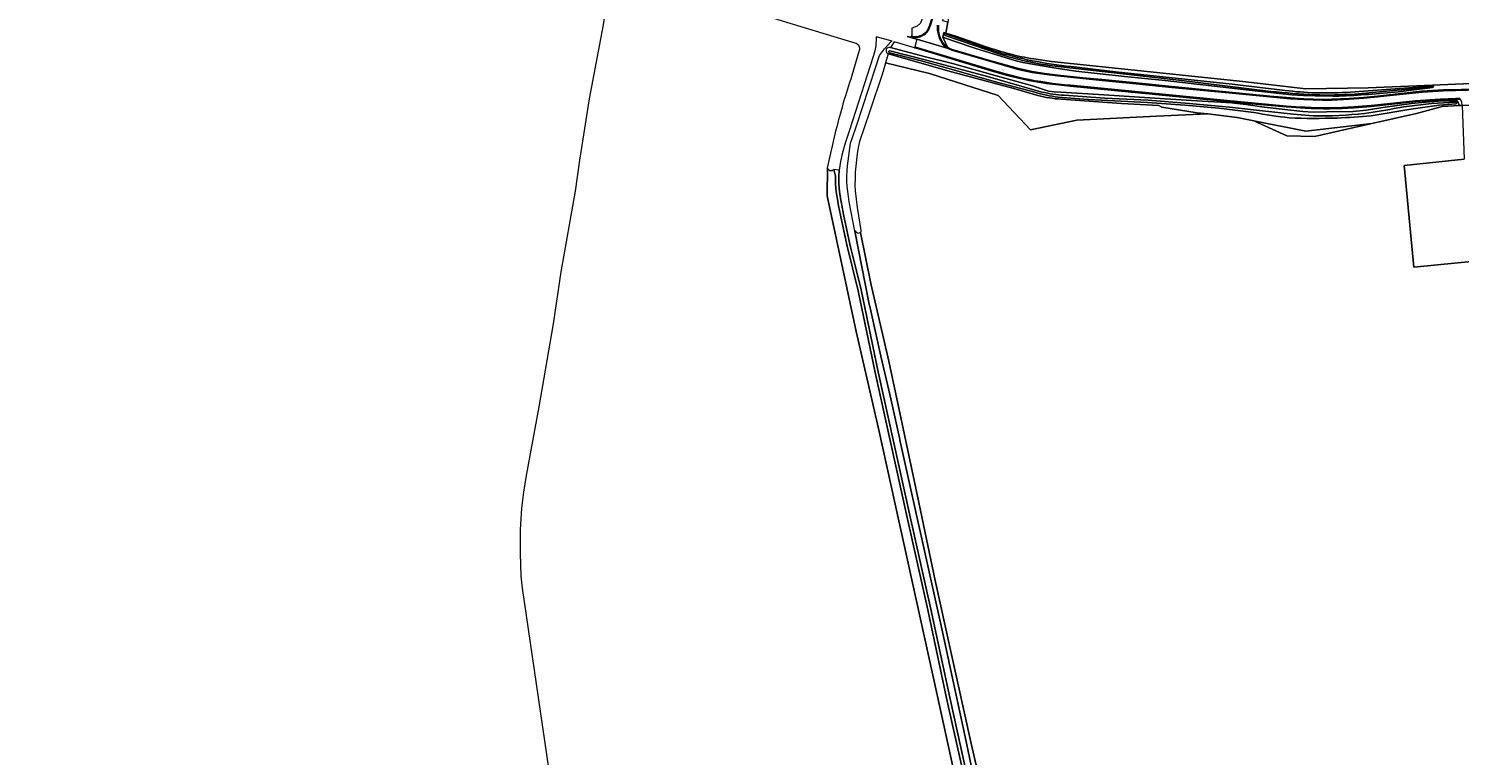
# Model space of a CAD drawing. Header units: metres. Extents: x 201541 to 204988, y 387833 to 394342.
# Tile 92 of 214: x 202309 to 202992, y 391996 to 392343. Entities that reach past the tile are written whole.
import ezdxf
from ezdxf.enums import TextEntityAlignment as Align

# ---------------------------------------------------------------- set-up
doc = ezdxf.new("R2010")
doc.units = ezdxf.units.M
doc.layers.get('Defpoints').update_dxf_attribs({"lineweight": 25})
for name, color, linetype, lineweight in [('B-WE-GR-BOOMTEELT-GV', 110, 'Continuous', 13), ('B-WE-GR-BOUWLAND-GV', 80, 'Continuous', 13), ('B-WE-GR-GROENVOORZIENING-GV', 80, 'Continuous', 18), ('B-WE-GR-HOUTWAL-GV', 40, 'Continuous', 13), ('B-WE-OG-TERREIN_CULTUURSCHEIDING-GV', 7, 'Continuous', 18), ('B-WE-OG-TERREIN_ERF-GV', 7, 'Continuous', 18), ('B-WE-OG-WATER-GV', 130, 'Continuous', 18), ('B-WE-OG-WATER_SLOOT-GV', 120, 'Continuous', 18), ('B-WE-OG-WEG-GV', 7, 'Continuous', 18), ('B-WE-VH-VERHARDING_ASFALT-GV', 252, 'Continuous', 18), ('B-WE-VH-VERHARDING_GRASBETONSTEEN-GV', 70, 'Continuous', 18), ('B-WE-VH-VERHARDING_PUIN-GV', 252, 'Continuous', 18)]:
    doc.layers.add(name, color=color, linetype=linetype, lineweight=lineweight)
doc.styles.add('NLCS-ISO-M200-T18', font='NLCS-ISO.ttf', dxfattribs={"height": 0.36})

msp = doc.modelspace()

# ---------------------------------------------------------------- linework, layer by layer
at = {"layer": 'B-WE-GR-BOOMTEELT-GV'}
for points in [[(202784.209, 392569.984), (202774.983, 392514.935), (202767.705, 392472.904), (202767.09, 392469.726), (202765.244, 392459.782), (202757.505, 392412.985), (202757.915, 392408.833), (202755.182, 392389.903), (202747.778, 392345.614), (202746.894, 392340.423), (202751.606, 392338.956), (202766.143, 392333.948)], [(202993.177, 392305.963), (202991.774, 392305.909), (202983.693, 392305.345), (202971.396, 392302.027), (202950.145, 392297.247), (202922.688, 392291.072), (202909.549, 392291.423), (202893.82, 392298.596), (202885.865, 392300.192), (202871.88, 392301.852), (202847.429, 392300.735), (202809.411, 392298.842), (202787.227, 392294.321), (202771.87, 392310.687), (202739.059, 392321.099), (202718.167, 392326.297), (202716.784, 392321.689)], [(202788.788, 392328.12), (202797.327, 392326.928), (202888.551, 392317.304), (202918.604, 392313.873), (202948.294, 392314.324)], [(202716.643, 392321.228), (202710.406, 392302.784), (202705.702, 392288.716)], [(202948.294, 392314.324), (202978.962, 392315.592), (203004.821, 392316.661)], [(203000.756, 392231.762), (202970.046, 392228.839), (202965.568, 392277.282), (202994.09, 392280.357)], [(202703.558, 392265.138), (202704.528, 392257.309), (202706.402, 392246.238)], [(202706.146, 392245.356), (202711.083, 392221.044), (202719.687, 392183.898), (202731.985, 392126.306), (202741.791, 392079.261), (202749.254, 392045.374), (202758.99, 392001.567), (202765.453, 391973.256), (202770.043, 391949.235), (202771.234, 391949.635), (202787.125, 391951.212), (202814.964, 391953.513), (202843.078, 391955.85), (202864.68, 391957.847), (202918.009, 391962.239), (202943.223, 391964.231), (202974.237, 391966.916), (202995.292, 391969.009)]]:
    msp.add_lwpolyline(points, dxfattribs=at)
for points in [[(202766.143, 392333.948, 0.0465015), (202788.788, 392328.12)], [(202716.784, 392321.689, -0.0983646), (202716.643, 392321.228)], [(202705.702, 392288.716, 0.0590206), (202703.558, 392265.138)], [(202706.402, 392246.238, -0.1992178), (202706.146, 392245.356)]]:
    msp.add_lwpolyline(points, format="xyb", dxfattribs=at)
at = {"layer": 'B-WE-GR-BOUWLAND-GV'}
for points in [[(202704.129, 392335.395), (202668.929, 392346.138), (202627.03, 392359.344), (202600.41, 392367.673), (202598.783, 392368.261), (202590.857, 392370.436), (202589.192, 392370.413), (202588.268, 392370.384), (202587.298, 392369.897), (202583.372, 392344.356), (202576.727, 392309.108), (202572.154, 392279.77), (202570.083, 392265.015), (202563.18, 392226.531), (202559.615, 392201.73), (202552.684, 392162.195), (202546.769, 392129.396), (202545.477, 392121.412), (202544.523, 392113.83), (202543.76, 392103.51), (202543.759, 392092.424), (202544.128, 392081.329)], [(202702.187, 392320.291), (202705.679, 392332.214)], [(202756.932, 391960.113), (202742.777, 392024.688), (202714.754, 392151.826), (202704.094, 392198.072), (202690.328, 392262.756), (202690.453, 392276.169), (202694.638, 392294.265)], [(202544.739, 392075.729), (202560.22, 391970.189), (202568.841, 391914.303), (202562.893, 391913.5), (202480.615, 391902.601), (202473.237, 391949.843), (202309.36, 391924.652), (202318.492, 391861.612), (202325.423, 391813.805)]]:
    msp.add_lwpolyline(points, dxfattribs=at)
for points in [[(202705.679, 392332.214, 0.4156955), (202704.129, 392335.395)], [(202694.638, 392294.265, -0.0207066), (202702.187, 392320.291)], [(202544.128, 392081.329, 0.0040973), (202544.739, 392075.729)]]:
    msp.add_lwpolyline(points, format="xyb", dxfattribs=at)
at = {"layer": 'B-WE-GR-GROENVOORZIENING-GV'}
msp.add_lwpolyline([(202950.145, 392297.247), (202950.119, 392297.361), (202918.528, 392293.64), (202893.82, 392298.596), (202909.549, 392291.423), (202922.688, 392291.072)], close=True, dxfattribs=at)
at = {"layer": 'B-WE-GR-HOUTWAL-GV'}
for points in [[(202790.765, 392310.68), (202779.338, 392313.938), (202747.847, 392322.48), (202719.486, 392330.559), (202719.449, 392330.57), (202718.167, 392326.297), (202739.059, 392321.099), (202771.87, 392310.687), (202787.227, 392294.321), (202809.411, 392298.842), (202847.429, 392300.735), (202871.88, 392301.852)], [(202871.88, 392301.852), (202866.838, 392302.451), (202849.859, 392305.038), (202848.514, 392305.91), (202830.747, 392306.927), (202801.839, 392308.903)], [(202690.453, 392276.169), (202690.328, 392262.756), (202704.094, 392198.072), (202714.754, 392151.826)], [(202714.754, 392151.826), (202742.777, 392024.688), (202756.932, 391960.113), (202760.413, 391946.797), (202761.551, 391944.54), (202763.511, 391948.506), (202756.358, 391981.997), (202747.261, 392023.133), (202738.259, 392065.327), (202728.087, 392110.774), (202713.16, 392178.557), (202705.011, 392217.554), (202699.662, 392239.469), (202696.634, 392253.6), (202695.745, 392258.074), (202695.206, 392261.24), (202694.633, 392264.687), (202694.28, 392268.481), (202694.296, 392272.168), (202693.514, 392275.372)]]:
    msp.add_lwpolyline(points, dxfattribs=at)
for points in [[(202801.839, 392308.903, -0.0470245), (202790.765, 392310.68)], [(202691.618, 392274.757, -0.2920837), (202690.453, 392276.169)], [(202693.514, 392275.372, -0.3238283), (202691.618, 392274.757)]]:
    msp.add_lwpolyline(points, format="xyb", dxfattribs=at)
at = {"layer": 'B-WE-OG-TERREIN_CULTUURSCHEIDING-GV'}
msp.add_lwpolyline([(202757.824, 391982.316), (202748.727, 392023.451), (202739.724, 392065.647), (202729.551, 392111.099), (202714.627, 392178.872), (202706.474, 392217.885), (202701.124, 392239.804), (202698.103, 392253.903), (202697.22, 392258.346), (202696.685, 392261.489), (202696.122, 392264.88), (202695.78, 392268.547), (202695.796, 392272.113), (202696, 392275.076), (202693.514, 392275.372), (202694.296, 392272.168), (202694.28, 392268.481), (202694.633, 392264.687), (202695.206, 392261.24), (202695.745, 392258.074), (202696.634, 392253.6), (202699.662, 392239.469), (202705.011, 392217.554), (202713.16, 392178.557), (202728.087, 392110.774), (202738.259, 392065.327), (202747.261, 392023.133), (202756.358, 391981.997)], dxfattribs=at)
at = {"layer": 'B-WE-OG-TERREIN_ERF-GV'}
msp.add_lwpolyline([(202998.296, 392305.959), (202997.423, 392305.926), (202993.177, 392305.963), (202994.09, 392280.357), (202965.568, 392277.282), (202970.046, 392228.839), (203000.756, 392231.762), (203002.228, 392207.029), (203028.761, 392209.01)], dxfattribs=at)
at = {"layer": 'B-WE-OG-WATER-GV'}
for points in [[(202746.754, 392340.096, 0.9566296), (202746.496, 392339.228)], [(202720.17, 392331.909, 1.0847386), (202720.057, 392331.032)], [(202806.733, 392324.427, -0.049993), (202769.756, 392331.968)], [(202772.701, 392330.334, 0.0408201), (202797.681, 392324.775)], [(202789.349, 392312.208, 0.0380952), (202800.385, 392309.898)], [(202803.404, 392310.756, -0.046455), (202792.668, 392312.326)], [(202901.94, 392312.636, 0.0138997), (202922.906, 392311.013)], [(202937.681, 392312.125, -0.0442093), (202908.679, 392313.053)], [(202922.906, 392311.013, 0.0300079), (202941.933, 392311.382)], [(202978.503, 392314.645, 0.8790462), (202978.384, 392315.167)], [(202962.684, 392304.808, -0.0205447), (202946.668, 392302.095)], [(202990.284, 392306.708, 1.0042783), (202990.059, 392307.412)], [(202893.758, 392302.529, 0.0112394), (202910.707, 392300.004)], [(202910.707, 392300.004, 0.0186047), (202933.604, 392299.924)], [(202946.668, 392302.095, -0.0294269), (202922.038, 392300.922)], [(202933.604, 392299.924, 0.0129524), (202949.71, 392300.993)]]:
    msp.add_lwpolyline(points, format="xyb", dxfattribs=at)
for points in [[(202746.496, 392339.228), (202772.701, 392330.334)], [(202769.756, 392331.968), (202746.754, 392340.096)], [(202720.057, 392331.032), (202735.075, 392327.128), (202750.611, 392322.873), (202769.979, 392317.409), (202789.349, 392312.208)], [(202792.668, 392312.326), (202766.694, 392319.664), (202737.013, 392327.604), (202720.17, 392331.909)], [(202797.681, 392324.775), (202858.046, 392317.972), (202901.94, 392312.636)], [(202908.679, 392313.053), (202883.447, 392316.072), (202827.774, 392321.974), (202806.733, 392324.427)], [(202800.385, 392309.898), (202814.736, 392308.753), (202843.042, 392307.397), (202860.883, 392306.086), (202877.162, 392304.576), (202893.758, 392302.529)], [(202922.038, 392300.922), (202912.607, 392301.696), (202897.998, 392303.377), (202882.149, 392305.084), (202862.971, 392306.92), (202843.352, 392308.377), (202822.699, 392309.415), (202803.404, 392310.756)], [(202978.384, 392315.167), (202937.681, 392312.125)], [(202941.933, 392311.382), (202960.498, 392312.986), (202978.503, 392314.645)], [(202949.71, 392300.993), (202968.755, 392304.222), (202982.2, 392306.043), (202990.284, 392306.708)], [(202990.059, 392307.412), (202978.553, 392306.784), (202965.344, 392305.223), (202962.684, 392304.808)]]:
    msp.add_lwpolyline(points, dxfattribs=at)
at = {"layer": 'B-WE-OG-WATER_SLOOT-GV'}
for points in [[(202766.143, 392333.948), (202751.606, 392338.956), (202746.894, 392340.423), (202745.926, 392340.725), (202745.457, 392338.518), (202750.42, 392336.67), (202761.195, 392333.049), (202779.783, 392327.346), (202783.595, 392326.436), (202798.354, 392323.824), (202808.849, 392322.306), (202832.098, 392319.734), (202851.542, 392317.894), (202890.111, 392313.387), (202911.868, 392310.949)], [(202772.701, 392330.334), (202746.496, 392339.228)], [(202746.754, 392340.096), (202769.756, 392331.968)], [(202719.449, 392330.57), (202719.486, 392330.559), (202747.847, 392322.48), (202779.338, 392313.938), (202790.765, 392310.68)], [(202789.349, 392312.208), (202769.979, 392317.409), (202750.611, 392322.873), (202735.075, 392327.128), (202720.057, 392331.032)], [(202720.17, 392331.909), (202737.013, 392327.604), (202766.694, 392319.664), (202792.668, 392312.326)], [(202801.839, 392308.903), (202830.747, 392306.927), (202848.514, 392305.91), (202849.859, 392305.038), (202866.838, 392302.451), (202871.88, 392301.852), (202885.865, 392300.192), (202893.82, 392298.596), (202918.528, 392293.64), (202950.119, 392297.361), (202950.145, 392297.247), (202971.396, 392302.027), (202983.693, 392305.345), (202991.774, 392305.909), (202991.257, 392307.304), (202990.834, 392308.133), (202983.73, 392308.061), (202975.74, 392307.467), (202969.032, 392306.778), (202955.389, 392304.893), (202947.508, 392303.695), (202941.03, 392303.04), (202928.416, 392302.837), (202922.036, 392302.674), (202917.237, 392303.011), (202898.698, 392305.142), (202889.971, 392306.331), (202883.249, 392307.147), (202877.971, 392307.496), (202871.945, 392307.86), (202864.072, 392308.361), (202846.546, 392309.356), (202822.238, 392311.047), (202801.793, 392312.249), (202798.572, 392312.489), (202795.887, 392312.746), (202793.005, 392313.647), (202788.279, 392315.281), (202770.458, 392320.138), (202750.133, 392325.853), (202736.623, 392329.304), (202720.45, 392333.523)], [(202978.962, 392315.592), (202948.294, 392314.324), (202918.604, 392313.873), (202888.551, 392317.304), (202797.327, 392326.928), (202788.788, 392328.12)], [(202901.94, 392312.636), (202858.046, 392317.972), (202797.681, 392324.775)], [(202806.733, 392324.427), (202827.774, 392321.974), (202883.447, 392316.072), (202908.679, 392313.053)], [(202893.758, 392302.529), (202877.162, 392304.576), (202860.883, 392306.086), (202843.042, 392307.397), (202814.736, 392308.753), (202800.385, 392309.898)], [(202803.404, 392310.756), (202822.699, 392309.415), (202843.352, 392308.377), (202862.971, 392306.92), (202882.149, 392305.084), (202897.998, 392303.377), (202912.607, 392301.696), (202922.038, 392300.922)], [(202937.681, 392312.125), (202978.384, 392315.167)], [(202978.503, 392314.645), (202960.498, 392312.986), (202941.933, 392311.382)], [(202962.72, 392312.46), (202976.705, 392314.201), (202979.058, 392314.495)], [(202990.284, 392306.708), (202982.2, 392306.043), (202968.755, 392304.222), (202949.71, 392300.993)], [(202962.684, 392304.808), (202965.344, 392305.223), (202978.553, 392306.784), (202990.059, 392307.412)]]:
    msp.add_lwpolyline(points, dxfattribs=at)
for points in [[(202746.496, 392339.228, -0.9566296), (202746.754, 392340.096)], [(202720.45, 392333.523, 1.0318461), (202719.449, 392330.57)], [(202720.057, 392331.032, -1.0847386), (202720.17, 392331.909)], [(202788.788, 392328.12, -0.0465015), (202766.143, 392333.948)], [(202769.756, 392331.968, 0.049993), (202806.733, 392324.427)], [(202797.681, 392324.775, -0.0408201), (202772.701, 392330.334)], [(202800.385, 392309.898, -0.0380952), (202789.349, 392312.208)], [(202790.765, 392310.68, 0.0470245), (202801.839, 392308.903)], [(202792.668, 392312.326, 0.046455), (202803.404, 392310.756)], [(202922.906, 392311.013, -0.0138997), (202901.94, 392312.636)], [(202908.679, 392313.053, 0.0442093), (202937.681, 392312.125)], [(202911.868, 392310.949, 0.0086808), (202934.346, 392310.362)], [(202941.933, 392311.382, -0.0300079), (202922.906, 392311.013)], [(202934.346, 392310.362, 0.0137324), (202962.72, 392312.46)], [(202978.384, 392315.167, -0.8790462), (202978.503, 392314.645)], [(202979.058, 392314.495, 0.8312944), (202978.962, 392315.592)], [(202946.668, 392302.095, 0.0205447), (202962.684, 392304.808)], [(202990.059, 392307.412, -1.0042783), (202990.284, 392306.708)], [(202910.707, 392300.004, -0.0112394), (202893.758, 392302.529)], [(202933.604, 392299.924, -0.0186047), (202910.707, 392300.004)], [(202922.038, 392300.922, 0.0294269), (202946.668, 392302.095)], [(202949.71, 392300.993, -0.0129524), (202933.604, 392299.924)]]:
    msp.add_lwpolyline(points, format="xyb", dxfattribs=at)
at = {"layer": 'B-WE-OG-WEG-GV'}
for points in [[(202746.275, 392334.842), (202747.453, 392333.847), (202747.645, 392333.732), (202745.457, 392338.518), (202745.926, 392340.725), (202746.894, 392340.423), (202747.778, 392345.614), (202747.186, 392345.777), (202745.409, 392346.228), (202746.34, 392352.011), (202752.908, 392391.206), (202756.144, 392409.075), (202757.551, 392408.927), (202757.915, 392408.833), (202757.505, 392412.985), (202765.244, 392459.782), (202767.09, 392469.726), (202767.705, 392472.904), (202774.983, 392514.935), (202784.209, 392569.984)], [(202747.247, 392412.985), (202745.36, 392402.472), (202735.391, 392346.963), (202734.72, 392345.127), (202733.145, 392343.663), (202730.649, 392342.767), (202730.593, 392339.851), (202730.574, 392338.869), (202731.189, 392338.752)], [(202738.388, 392342.401), (202739.243, 392344.433), (202739.972, 392346.873), (202740.355, 392346.758), (202740.584, 392347.523), (202741.879, 392354.838), (202743.809, 392366.044), (202745.602, 392376.163), (202746.119, 392379.406), (202751.786, 392411.703)], [(202736.853, 392340.38), (202737.62, 392341.183)], [(202745.457, 392338.518), (202747.645, 392333.732), (202748.143, 392333.434), (202748.509, 392333.216), (202749.945, 392332.654), (202767.272, 392327.576), (202781.493, 392323.497), (202788.072, 392322.078), (202793.872, 392321.181), (202800.277, 392320.4), (202812.284, 392319.128), (202823.123, 392318.063), (202836.116, 392316.838), (202854.682, 392314.959), (202885.258, 392311.961), (202901.417, 392310.376), (202911.267, 392309.475), (202917.658, 392309.084), (202926.55, 392308.805), (202931.061, 392308.884), (202939.309, 392309.261), (202946.144, 392309.742), (202952.861, 392310.361), (202955.626, 392310.697), (202973.994, 392312.674), (202984.314, 392313.295), (203001.46, 392313.741)], [(202911.868, 392310.949), (202890.111, 392313.387), (202851.542, 392317.894), (202832.098, 392319.734), (202808.849, 392322.306), (202798.354, 392323.824), (202783.595, 392326.436), (202779.783, 392327.346), (202761.195, 392333.049), (202750.42, 392336.67), (202745.457, 392338.518)], [(202783.763, 392318.421), (202776.361, 392320.261), (202769.029, 392322.341), (202733.402, 392333.059), (202731.942, 392333.476), (202722.269, 392336.244), (202722.158, 392336.275), (202720.45, 392333.523), (202736.623, 392329.304), (202750.133, 392325.853), (202770.458, 392320.138), (202788.279, 392315.281), (202793.005, 392313.647), (202795.887, 392312.746), (202798.572, 392312.489), (202801.793, 392312.249), (202822.238, 392311.047), (202846.546, 392309.356), (202864.072, 392308.361), (202871.945, 392307.86), (202877.971, 392307.496), (202883.249, 392307.147), (202889.971, 392306.331), (202898.698, 392305.142), (202917.237, 392303.011), (202922.036, 392302.674), (202928.416, 392302.837), (202941.03, 392303.04), (202947.508, 392303.695), (202955.389, 392304.893), (202969.032, 392306.778), (202975.74, 392307.467), (202983.73, 392308.061), (202990.834, 392308.133), (202991.257, 392307.304)], [(203004.821, 392316.661), (202978.962, 392315.592)], [(202918.274, 392304.638), (202913.78, 392304.899), (202909.292, 392305.242), (202887.614, 392307.191), (202806.266, 392315.136)], [(202979.058, 392314.495), (202976.705, 392314.201), (202962.72, 392312.46)], [(202991.257, 392307.304), (202991.774, 392305.909), (202993.177, 392305.963), (202993.084, 392307.469), (202992.33, 392308.874), (202992.124, 392308.87), (202990.194, 392308.836), (202982.739, 392308.558), (202970.937, 392307.756), (202949.743, 392305.421), (202941.606, 392304.803)], [(202704.02, 392246.014), (202703.544, 392245.901), (202710.107, 392211.947), (202711.058, 392207.93), (202715.937, 392186.26), (202720.318, 392167.365), (202724.729, 392147.315), (202725.094, 392145.586), (202744.974, 392056.234), (202756.166, 392004.777), (202766.075, 391956.815), (202768.807, 391944.051), (202772.523, 391928.983), (202781.231, 391893.084), (202787.215, 391870.61), (202793.9, 391846.061), (202800.003, 391822.517), (202807.454, 391793.825), (202817.861, 391753.291), (202820.742, 391736.706), (202821.862, 391734.511)], [(202825.444, 391732.927), (202823.665, 391733.232), (202820.103, 391746.506), (202810.768, 391783.521), (202802.707, 391814.951), (202792.808, 391853.203), (202785.01, 391884.173), (202777.657, 391914.271), (202770.664, 391941.153), (202771.897, 391944.532), (202771.081, 391944.928), (202770.247, 391945.493), (202769.735, 391946.347), (202769.527, 391947.597), (202770.043, 391949.235), (202765.453, 391973.256), (202758.99, 392001.567), (202749.254, 392045.374), (202741.791, 392079.261), (202731.985, 392126.306), (202719.687, 392183.898), (202711.083, 392221.044), (202706.146, 392245.356)]]:
    msp.add_lwpolyline(points, dxfattribs=at)
for points in [[(202743.382, 392344.168, 0.2066336), (202746.275, 392334.842)], [(202731.189, 392338.752, 0.1439435), (202734.469, 392339.076)], [(202734.469, 392339.076, 0.0586229), (202736.853, 392340.38)], [(202737.62, 392341.183, 0.0998212), (202738.388, 392342.401)], [(202806.266, 392315.136, -0.0299119), (202783.763, 392318.421)], [(202934.346, 392310.362, -0.0086808), (202911.868, 392310.949)], [(202962.72, 392312.46, -0.0137324), (202934.346, 392310.362)], [(202978.962, 392315.592, -0.8312944), (202979.058, 392314.495)], [(202941.606, 392304.803, -0.0296163), (202918.274, 392304.638)], [(202706.146, 392245.356, -0.6796814), (202704.02, 392246.014)]]:
    msp.add_lwpolyline(points, format="xyb", dxfattribs=at)
at = {"layer": 'B-WE-VH-VERHARDING_ASFALT-GV'}
for points in [[(202779.43, 392573.6), (202779.132, 392571.386), (202778.798, 392570.763), (202777.601, 392561.471), (202777.72, 392561.223), (202776.204, 392551.239), (202768.757, 392509.234), (202768.588, 392508.873), (202767.069, 392500), (202765.636, 392491.635), (202765.718, 392491.112), (202762.166, 392470.869), (202757.677, 392445.279), (202753.26, 392420.107), (202751.786, 392411.703), (202746.119, 392379.406), (202745.602, 392376.163), (202743.809, 392366.044), (202741.879, 392354.838), (202740.584, 392347.523), (202740.355, 392346.758), (202739.62, 392344.298), (202738.759, 392342.252)], [(202731.115, 392338.359), (202730.566, 392338.463), (202728.369, 392338.879), (202733.102, 392337.534), (202747.938, 392333.091), (202747.22, 392333.52), (202745.992, 392334.557)], [(203001.469, 392313.341), (202984.331, 392312.895), (202974.027, 392312.275), (202955.672, 392310.3), (202952.904, 392309.963), (202946.176, 392309.343), (202939.332, 392308.862), (202931.074, 392308.484), (202926.547, 392308.405), (202917.64, 392308.684), (202911.237, 392309.076), (202901.379, 392309.978), (202885.219, 392311.563), (202854.642, 392314.561), (202836.077, 392316.44), (202823.085, 392317.665), (202812.243, 392318.73), (202800.232, 392320.003), (202793.817, 392320.785), (202787.999, 392321.685), (202781.396, 392323.109), (202767.161, 392327.192), (202749.816, 392332.275), (202748.332, 392332.856), (202747.938, 392333.091), (202733.102, 392337.534), (202732.052, 392333.861), (202733.515, 392333.443), (202769.141, 392322.725)], [(202737.909, 392340.907), (202737.116, 392340.076)], [(202769.141, 392322.725), (202776.464, 392320.648), (202783.852, 392318.811)], [(202806.302, 392315.534), (202887.651, 392307.589), (202909.325, 392305.641), (202913.807, 392305.298), (202918.296, 392305.037)], [(202941.578, 392305.202), (202949.706, 392305.819), (202970.902, 392308.155), (202982.718, 392308.957), (202990.183, 392309.236), (202992.117, 392309.27)]]:
    msp.add_lwpolyline(points, dxfattribs=at)
for points in [[(202745.992, 392334.557, -0.2071927), (202742.984, 392344.211)], [(202734.619, 392338.705, -0.1438421), (202731.115, 392338.359)], [(202737.116, 392340.076, -0.0595348), (202734.619, 392338.705)], [(202738.759, 392342.252, -0.0997344), (202737.909, 392340.907)], [(202783.852, 392318.811, 0.029889), (202806.302, 392315.534)], [(202918.296, 392305.037, 0.0295934), (202941.578, 392305.202)]]:
    msp.add_lwpolyline(points, format="xyb", dxfattribs=at)
at = {"layer": 'B-WE-VH-VERHARDING_GRASBETONSTEEN-GV'}
for points in [[(202738.759, 392342.252), (202739.62, 392344.298), (202740.355, 392346.758), (202739.972, 392346.873), (202739.243, 392344.433), (202738.388, 392342.401)], [(202731.189, 392338.752), (202730.574, 392338.869), (202730.566, 392338.463), (202731.115, 392338.359)], [(202737.62, 392341.183), (202736.853, 392340.38)], [(202737.116, 392340.076), (202737.909, 392340.907)], [(202783.852, 392318.811), (202776.464, 392320.648), (202769.141, 392322.725), (202733.515, 392333.443), (202732.052, 392333.861), (202731.942, 392333.476), (202733.402, 392333.059), (202769.029, 392322.341), (202776.361, 392320.261), (202783.763, 392318.421)], [(202745.992, 392334.557), (202747.22, 392333.52), (202747.938, 392333.091), (202747.645, 392333.732), (202747.453, 392333.847), (202746.275, 392334.842)], [(203001.46, 392313.741), (202984.314, 392313.295), (202973.994, 392312.674), (202955.626, 392310.697), (202952.861, 392310.361), (202946.144, 392309.742), (202939.309, 392309.261), (202931.061, 392308.884), (202926.55, 392308.805), (202917.658, 392309.084), (202911.267, 392309.475), (202901.417, 392310.376), (202885.258, 392311.961), (202854.682, 392314.959), (202836.116, 392316.838), (202823.123, 392318.063), (202812.284, 392319.128), (202800.277, 392320.4), (202793.872, 392321.181), (202788.072, 392322.078), (202781.493, 392323.497), (202767.272, 392327.576), (202749.945, 392332.654), (202748.509, 392333.216), (202748.143, 392333.434), (202747.645, 392333.732), (202747.938, 392333.091), (202748.332, 392332.856), (202749.816, 392332.275), (202767.161, 392327.192), (202781.396, 392323.109), (202787.999, 392321.685), (202793.817, 392320.785), (202800.232, 392320.003), (202812.243, 392318.73), (202823.085, 392317.665), (202836.077, 392316.44), (202854.642, 392314.561), (202885.219, 392311.563), (202901.379, 392309.978), (202911.237, 392309.076), (202917.64, 392308.684), (202926.547, 392308.405), (202931.074, 392308.484), (202939.332, 392308.862), (202946.176, 392309.343), (202952.904, 392309.963), (202955.672, 392310.3), (202974.027, 392312.275), (202984.331, 392312.895), (203001.469, 392313.341)], [(202806.266, 392315.136), (202887.614, 392307.191), (202909.292, 392305.242), (202913.78, 392304.899), (202918.274, 392304.638)], [(202918.296, 392305.037), (202913.807, 392305.298), (202909.325, 392305.641), (202887.651, 392307.589), (202806.302, 392315.534)], [(202992.117, 392309.27), (202990.183, 392309.236), (202982.718, 392308.957), (202970.902, 392308.155), (202949.706, 392305.819), (202941.578, 392305.202)], [(202941.606, 392304.803), (202949.743, 392305.421), (202970.937, 392307.756), (202982.739, 392308.558), (202990.194, 392308.836), (202992.124, 392308.87)]]:
    msp.add_lwpolyline(points, dxfattribs=at)
for points in [[(202742.984, 392344.211, 0.2071927), (202745.992, 392334.557)], [(202746.275, 392334.842, -0.2066336), (202743.382, 392344.168)], [(202731.115, 392338.359, 0.1438421), (202734.619, 392338.705)], [(202734.469, 392339.076, -0.1439435), (202731.189, 392338.752)], [(202736.853, 392340.38, -0.0586229), (202734.469, 392339.076)], [(202734.619, 392338.705, 0.0595348), (202737.116, 392340.076)], [(202738.388, 392342.401, -0.0998212), (202737.62, 392341.183)], [(202737.909, 392340.907, 0.0997344), (202738.759, 392342.252)], [(202783.763, 392318.421, 0.0299119), (202806.266, 392315.136)], [(202806.302, 392315.534, -0.029889), (202783.852, 392318.811)], [(202918.274, 392304.638, 0.0296163), (202941.606, 392304.803)], [(202941.578, 392305.202, -0.0295934), (202918.296, 392305.037)]]:
    msp.add_lwpolyline(points, format="xyb", dxfattribs=at)
at = {"layer": 'B-WE-VH-VERHARDING_PUIN-GV'}
for points in [[(202700.265, 392279.561), (202701.427, 392287.968), (202702.179, 392290.144), (202704.205, 392296.138), (202713.271, 392323.938), (202715.277, 392329.715), (202717.547, 392332.895), (202720.842, 392336.471), (202721.299, 392336.518), (202713.725, 392338.656), (202713.637, 392338.174), (202713.562, 392334.356), (202712.977, 392331.986), (202712.407, 392329.68), (202700.792, 392293.687), (202698.859, 392287.886), (202697.375, 392282.846), (202696.63, 392279.113), (202696, 392275.076), (202695.796, 392272.113), (202695.78, 392268.547), (202696.122, 392264.88), (202696.685, 392261.489), (202697.22, 392258.346), (202698.103, 392253.903), (202701.124, 392239.804), (202706.474, 392217.885), (202714.627, 392178.872), (202729.551, 392111.099), (202739.724, 392065.647), (202748.727, 392023.451), (202757.824, 391982.316)], [(202821.862, 391734.511), (202820.742, 391736.706), (202817.861, 391753.291), (202807.454, 391793.825), (202800.003, 391822.517), (202793.9, 391846.061), (202787.215, 391870.61), (202781.231, 391893.084), (202772.523, 391928.983), (202768.807, 391944.051), (202766.075, 391956.815), (202756.166, 392004.777), (202744.974, 392056.234), (202725.094, 392145.586), (202724.729, 392147.315), (202720.318, 392167.365), (202715.937, 392186.26), (202711.058, 392207.93), (202710.107, 392211.947), (202703.544, 392245.901), (202700.822, 392259.984)]]:
    msp.add_lwpolyline(points, dxfattribs=at)
msp.add_lwpolyline([(202700.822, 392259.984, -0.0831088), (202700.265, 392279.561)], format="xyb", dxfattribs=at)

# ---------------------------------------------------------------- texts
at = {"layer": 'Defpoints', "color": 250, "style": 'NLCS-ISO-M200-T18'}
msp.add_text('Holstraat', height=0.36, rotation=344.8, dxfattribs=at).set_placement((202773.719, 392323.079), align=Align.MIDDLE)

doc.saveas('drawing.dxf')
